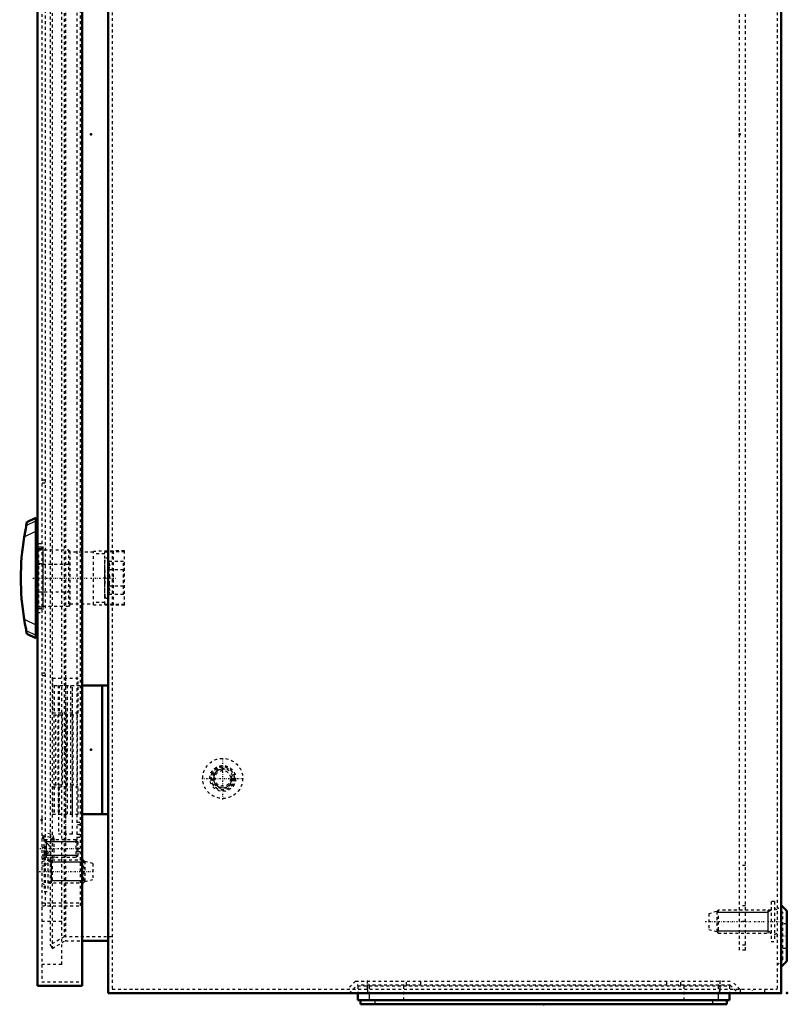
# Model space of a CAD drawing. Header units: millimetres. Extents: x 0 to 1537, y 0 to 1316.
# Tile 1 of 6: x 0 to 268, y 314 to 658. Entities that reach past the tile are written whole.
import ezdxf

# ---------------------------------------------------------------- set-up
doc = ezdxf.new("R2010")
doc.units = ezdxf.units.MM
doc.linetypes.add('Center', pattern=[1.5, 0.45, -0.5, 0.05, -0.5])
doc.linetypes.add('Dashed', pattern=[2, 1, -1])
for name, color, linetype, lineweight in [('2d ConnectionPoints', 7, 'Continuous', 50), ('AM_0', 7, 'Continuous', 50), ('AM_4', 3, 'Continuous', 25), ('AM_5', 3, 'Continuous', 25), ('AM_7', 7, 'Center', 25), ('AM_9', 6, 'Dashed', 25)]:
    doc.layers.add(name, color=color, linetype=linetype, lineweight=lineweight)

# ---------------------------------------------------------------- blocks, each defined once
blk = doc.blocks.new('9_AG02_GPG_0__0_in_MAS0604026R5_0__1300')
at = {"layer": 'AM_0'}
for p, q in [((117.8, 317.97), (117.8, 315.47)), ((247.8, 317.97), (247.8, 315.47)), ((117.8, 315.47), (247.8, 315.47))]:
    blk.add_line(p, q, dxfattribs=at)
at = {"layer": 'AM_4'}
for p, q in [((121.8, 317.97), (121.8, 315.47)), ((243.8, 317.97), (243.8, 315.47))]:
    blk.add_line(p, q, dxfattribs=at)
at = {"layer": 'AM_9'}
for p, q in [((117.8, 320.47), (117.8, 317.97)), ((117.8, 320.47), (247.8, 320.47)), ((121.8, 320.47), (121.8, 317.97)), ((133.8, 320.47), (133.8, 315.47)), ((231.8, 320.47), (231.8, 315.47)), ((243.8, 320.47), (243.8, 317.97)), ((247.8, 320.47), (247.8, 317.97))]:
    blk.add_line(p, q, dxfattribs=at)
blk = doc.blocks.new('10_AF02R5_GP_0__0_in_MAS0604026R5_0__1300')
at = {"layer": 'AM_0'}
for p, q in [((118.8, 315.47), (118.8, 314.07)), ((118.8, 314.07), (246.8, 314.07)), ((246.8, 315.47), (246.8, 314.07))]:
    blk.add_line(p, q, dxfattribs=at)
at = {"layer": 'AM_4'}
for p, q in [((123.8, 315.47), (123.8, 314.07)), ((241.8, 315.47), (241.8, 314.07))]:
    blk.add_line(p, q, dxfattribs=at)
blk = doc.blocks.new('11_AMP06040_MPL_0__0_in_MAS0604026R5_0__1300')
at = {"layer": 'AM_9'}
for p, q in [((251.3, 332.97), (251.3, 902.97)), ((253.3, 902.97), (251.3, 902.97)), ((253.3, 901.22), (251.3, 901.22)), ((253.3, 332.97), (253.3, 902.97)), ((253.3, 892.97), (251.3, 892.97)), ((251.3, 887.47), (253.3, 887.47)), ((253.3, 873.37), (251.3, 873.37)), ((253.3, 362.57), (251.3, 362.57)), ((253.3, 348.47), (251.3, 348.47)), ((253.3, 342.97), (251.3, 342.97)), ((253.3, 334.72), (251.3, 334.72)), ((253.3, 332.97), (251.3, 332.97))]:
    blk.add_line(p, q, dxfattribs=at)
blk = doc.blocks.new('13_ALL503_0_0__1_0_in_MAS0604026R5_0__1300')
at = {"layer": 'AM_0'}
for p, q in [((2.16, 482.47), (1.91, 481.29)), ((5.2, 483.97), (2.16, 482.46)), ((5.2, 483.97), (5.2, 441.97)), ((5.8, 476.47), (5.2, 476.47)), ((5.2, 449.47), (5.8, 449.47)), ((1.91, 444.65), (2.16, 443.47)), ((2.16, 443.47), (5.2, 441.97))]:
    blk.add_line(p, q, dxfattribs=at)
for points in [[(1.91, 481.29), (1.83, 480.93), (1.71, 480.3), (1.49, 479.15), (1.25, 477.82), (1.17, 477.34)], [(1.17, 448.59), (1.45, 446.99), (1.71, 445.6), (1.85, 444.94), (1.91, 444.65)]]:
    blk.add_lwpolyline(points, dxfattribs=at)
blk.add_arc((88.9, 462.97), 88.9, 170.6956, 189.3044, dxfattribs=at)
at = {"layer": 'AM_4'}
for p, q in [((1.91, 481.29), (5.2, 482.91)), ((1.17, 477.34), (5.2, 479.33)), ((1.17, 448.59), (5.2, 446.6)), ((1.91, 444.65), (5.2, 443.02))]:
    blk.add_line(p, q, dxfattribs=at)
at = {"layer": 'AM_5'}
blk.add_line((7.7, 473.97), (7.7, 451.97), dxfattribs=at)
at = {"layer": 'AM_7'}
blk.add_line((4.19, 462.97), (33.29, 462.97), dxfattribs=at)
at = {"layer": 'AM_9'}
for p, q in [((6.2, 473.12), (6.2, 452.82)), ((6.2, 472.87), (16.7, 472.87)), ((16.7, 472.87), (17.2, 472.37)), ((16.7, 472.87), (16.7, 453.07)), ((17.2, 472.37), (17.2, 453.57)), ((25.38, 471.97), (17.2, 471.97)), ((32.26, 472.37), (25.38, 472.29)), ((25.38, 453.64), (25.38, 472.29)), ((29.38, 471.46), (25.38, 471.46)), ((29.38, 472.16), (36.26, 472.24)), ((29.38, 453.78), (29.38, 472.16)), ((32.26, 472.43), (32.26, 453.51)), ((36.26, 472.43), (32.26, 472.43)), ((36.26, 453.51), (36.26, 472.43)), ((29.39, 468.74), (29.38, 468.74)), ((29.4, 469.35), (29.39, 468.74)), ((29.4, 456.58), (29.4, 469.35)), ((30.86, 468.74), (30.56, 469.55)), ((30.56, 456.38), (30.56, 469.55)), ((35.88, 468.74), (30.86, 468.74)), ((35.88, 457.19), (35.88, 468.74)), ((6.2, 467.58), (5.8, 467.58)), ((16.7, 467.76), (6.2, 467.76)), ((17.2, 467.65), (16.7, 467.76)), ((29.39, 465.85), (29.38, 465.85)), ((29.39, 465.85), (29.39, 460.08)), ((35.88, 465.85), (30.86, 465.85)), ((5.8, 458.35), (6.2, 458.35)), ((6.2, 458.17), (16.7, 458.17)), ((16.7, 458.17), (17.2, 458.29)), ((29.39, 460.08), (29.38, 460.08)), ((35.88, 460.08), (30.86, 460.08)), ((29.38, 454.47), (25.38, 454.47)), ((29.39, 457.19), (29.38, 457.19)), ((29.39, 457.19), (29.4, 456.58)), ((30.56, 456.38), (30.86, 457.19)), ((35.88, 457.19), (30.86, 457.19)), ((16.7, 453.07), (6.2, 453.07)), ((17.2, 453.57), (16.7, 453.07)), ((17.2, 453.97), (25.38, 453.97)), ((25.38, 453.64), (32.26, 453.56)), ((36.26, 453.7), (29.38, 453.78)), ((36.26, 453.51), (32.26, 453.51))]:
    blk.add_line(p, q, dxfattribs=at)
for points in [[(30.86, 465.85), (31.14, 467.27), (30.86, 468.74)], [(30.86, 460.08), (30.98, 460.83), (31.13, 463.28), (30.87, 465.79), (30.86, 465.85)], [(30.86, 457.19), (31.14, 458.61), (30.86, 460.08)]]:
    blk.add_lwpolyline(points, dxfattribs=at)
for centre, start, end in [((30, 469.35), 20, 179.6782), ((30, 456.59), 180.3218, 340)]:
    blk.add_arc(centre, 0.6, start, end, dxfattribs=at)
blk = doc.blocks.new('15_ADP06040R5_0__0_in_MAS0604026R5_0__1300')
at = {"layer": 'AM_0'}
for p, q in [((5.8, 915.47), (21.5, 915.47)), ((5.8, 915.47), (5.8, 320.47)), ((21.5, 915.47), (21.5, 320.47)), ((5.8, 320.47), (21.5, 320.47))]:
    blk.add_line(p, q, dxfattribs=at)
at = {"layer": 'AM_5'}
for p, q in [((8.9, 870.47), (8.9, 869.85)), ((8.9, 870.47), (8.9, 864.47)), ((10.3, 869.85), (8.9, 869.85)), ((19.9, 869.85), (10.3, 869.85)), ((10.3, 865.08), (8.9, 865.08)), ((8.9, 864.47), (8.9, 865.08)), ((19.9, 865.08), (10.3, 865.08)), ((8.9, 371.47), (8.9, 370.85)), ((8.9, 371.47), (8.9, 365.47)), ((10.3, 370.85), (8.9, 370.85)), ((19.9, 370.85), (10.3, 370.85)), ((10.3, 366.08), (8.9, 366.08)), ((8.9, 365.47), (8.9, 366.08)), ((19.9, 366.08), (10.3, 366.08)), ((9.4, 364.47), (10.3, 363.88)), ((10.3, 363.88), (10.57, 363.7)), ((10.57, 364.47), (10.57, 356.47)), ((22.4, 363.7), (10.57, 363.7)), ((9.4, 356.47), (10.3, 357.06)), ((10.3, 357.06), (10.57, 357.23)), ((22.4, 357.23), (10.57, 357.23))]:
    blk.add_line(p, q, dxfattribs=at)
at = {"layer": 'AM_7'}
for p, q in [((6.67, 867.47), (20.53, 867.47)), ((6.67, 368.47), (20.53, 368.47)), ((6.4, 360.47), (26.09, 360.47))]:
    blk.add_line(p, q, dxfattribs=at)
at = {"layer": 'AM_9'}
for p, q in [((21.5, 913.97), (7.3, 913.97)), ((7.3, 913.97), (7.3, 321.97)), ((14.3, 907.97), (7.3, 907.97)), ((14.3, 327.97), (14.3, 907.97)), ((14.3, 892.97), (7.3, 892.97)), ((7.3, 887.47), (20.8, 887.47)), ((8.5, 887.47), (8.5, 348.47)), ((20.8, 887.47), (20.8, 348.47)), ((7.3, 886.47), (20.8, 886.47)), ((8.5, 873.47), (7.3, 873.47)), ((10.3, 871.28), (7.3, 872.03)), ((8.1, 870.97), (7.3, 870.97)), ((8.1, 870.97), (8.1, 863.97)), ((19.29, 870.47), (8.1, 870.47)), ((10.44, 872.48), (8.5, 872.96)), ((11.5, 870.72), (10.3, 870.72)), ((10.44, 872.48), (10.44, 862.45)), ((11.5, 871.12), (11.5, 863.81)), ((19.9, 869.85), (19.29, 870.47)), ((19.29, 870.47), (19.29, 864.47)), ((8.5, 869.72), (7.3, 869.72)), ((8.5, 867.22), (7.3, 867.22)), ((19.6, 868.47), (20.8, 868.47)), ((19.6, 868.47), (19.6, 367.47)), ((19.6, 867.47), (20.8, 867.47)), ((19.9, 869.85), (19.9, 865.08)), ((7.3, 863.97), (8.1, 863.97)), ((7.3, 862.91), (10.3, 863.65)), ((7.3, 863.47), (8.5, 863.47)), ((8.1, 864.47), (19.29, 864.47)), ((10.3, 864.22), (11.5, 864.22)), ((19.29, 864.47), (19.9, 865.08)), ((19.6, 863.46), (20.8, 863.46)), ((8.5, 861.97), (10.44, 862.45)), ((19.6, 862.46), (20.8, 862.46)), ((19.6, 859.21), (20.8, 859.21)), ((19.6, 858.21), (20.8, 858.21)), ((11.5, 845.22), (19.7, 845.22)), ((11.5, 845.22), (11.5, 820.72)), ((12.21, 820.72), (12.21, 845.22)), ((13, 845.22), (13, 820.72)), ((18.2, 845.22), (18.2, 820.72)), ((19.7, 845.22), (19.7, 820.72)), ((11.5, 820.72), (19.7, 820.72)), ((8.5, 807.17), (7.3, 807.17)), ((8.5, 806.17), (7.3, 806.17)), ((7.3, 784.97), (5.8, 784.97)), ((7.3, 783.72), (5.8, 783.72)), ((7.3, 783.12), (5.8, 783.12)), ((7.3, 777.93), (5.8, 777.93)), ((7.3, 768), (5.8, 768)), ((7.3, 762.82), (5.8, 762.82)), ((7.3, 762.22), (5.8, 762.22)), ((5.8, 760.97), (7.3, 760.97)), ((8.5, 739.77), (7.3, 739.77)), ((8.5, 738.77), (7.3, 738.77)), ((8.5, 497.17), (7.3, 497.17)), ((8.5, 496.17), (7.3, 496.17)), ((7.3, 474.97), (5.8, 474.97)), ((7.3, 473.72), (5.8, 473.72)), ((7.3, 473.12), (5.8, 473.12)), ((7.3, 467.93), (5.8, 467.93)), ((7.3, 458), (5.8, 458)), ((7.3, 452.82), (5.8, 452.82)), ((7.3, 452.22), (5.8, 452.22)), ((5.8, 450.97), (7.3, 450.97)), ((8.5, 429.77), (7.3, 429.77)), ((8.5, 428.77), (7.3, 428.77)), ((11.5, 415.22), (19.7, 415.22)), ((11.5, 415.22), (11.5, 390.72)), ((12.21, 390.72), (12.21, 415.22)), ((13, 415.22), (13, 390.72)), ((18.2, 415.22), (18.2, 390.72)), ((19.7, 415.22), (19.7, 390.72)), ((11.5, 390.72), (19.7, 390.72)), ((19.6, 377.73), (20.8, 377.73)), ((20.8, 376.73), (19.6, 376.73)), ((10.3, 372.28), (7.3, 373.03)), ((8.5, 372.47), (7.3, 372.47)), ((8.1, 371.97), (7.3, 371.97)), ((8.1, 371.97), (8.1, 364.97)), ((19.29, 371.47), (8.1, 371.47)), ((10.44, 373.48), (8.5, 373.96)), ((11.5, 371.72), (10.3, 371.72)), ((10.44, 373.48), (10.44, 363.45)), ((11.5, 372.12), (11.5, 364.81)), ((19.9, 370.85), (19.29, 371.47)), ((19.29, 371.47), (19.29, 365.47)), ((19.6, 373.47), (20.8, 373.47)), ((19.6, 372.47), (20.8, 372.47)), ((8.5, 368.72), (7.3, 368.72)), ((19.6, 368.47), (20.8, 368.47)), ((19.9, 370.85), (19.9, 366.08)), ((8.5, 366.22), (7.3, 366.22)), ((8.2, 364.97), (7.3, 364.55)), ((7.3, 364.97), (8.1, 364.97)), ((7.3, 363.91), (10.3, 364.65)), ((8.1, 365.47), (19.29, 365.47)), ((9.4, 367.47), (8.2, 367.47)), ((8.2, 367.47), (8.2, 353.47)), ((9.4, 367.47), (9.4, 353.47)), ((10.3, 365.22), (11.5, 365.22)), ((19.29, 365.47), (19.9, 366.08)), ((19.6, 367.47), (20.8, 367.47)), ((7.3, 362.47), (8.5, 362.47)), ((8.5, 362.97), (10.44, 363.45)), ((21.9, 364.47), (9.4, 364.47)), ((22.4, 363.97), (21.9, 364.47)), ((21.9, 364.47), (21.9, 356.47)), ((25.2, 363.22), (22.4, 363.97)), ((22.4, 363.97), (22.4, 356.97)), ((25.2, 363.22), (25.2, 357.72)), ((22.4, 356.97), (25.2, 357.72)), ((7.3, 356.39), (8.2, 355.97)), ((9.4, 356.47), (21.9, 356.47)), ((21.9, 356.47), (22.4, 356.97)), ((8.2, 353.47), (9.4, 353.47)), ((7.3, 349.47), (20.8, 349.47)), ((7.3, 348.47), (20.8, 348.47)), ((14.3, 342.97), (7.3, 342.97)), ((14.3, 327.97), (7.3, 327.97)), ((7.3, 321.97), (21.5, 321.97))]:
    blk.add_line(p, q, dxfattribs=at)
for points in [[(8.5, 869.75), (8.81, 869.56), (9.99, 868.6), (10.3, 868.17)], [(10.3, 866.76), (10.2, 866.61), (9.51, 865.88), (8.5, 865.18)], [(10.3, 369.17), (10.2, 369.33), (9.51, 370.06), (8.5, 370.75)], [(8.5, 366.18), (8.81, 366.38), (9.99, 367.34), (10.3, 367.76)]]:
    blk.add_lwpolyline(points, dxfattribs=at)
for centre, start, end in [((10.1, 871.12), 360, 76), ((10.1, 863.81), 284, 0), ((10.1, 372.12), 0, 76), ((10.1, 364.81), 284, 360)]:
    blk.add_arc(centre, 1.4, start, end, dxfattribs=at)
blk = doc.blocks.new('16_MMSH06SS_0__right_2_0_in_MAS0604026R5_0__1300')
at = {"layer": 'AM_0'}
for p, q in [((21.5, 425.47), (30.5, 425.47)), ((28.5, 425.47), (28.5, 380.47)), ((30.5, 425.47), (30.5, 380.47)), ((21.5, 380.47), (30.5, 380.47))]:
    blk.add_line(p, q, dxfattribs=at)
at = {"layer": 'AM_7'}
blk.add_line((15.6, 430.59), (15.6, 370.75), dxfattribs=at)
at = {"layer": 'AM_9'}
for p, q in [((20.1, 427.87), (11.1, 427.87)), ((11.1, 427.87), (11.1, 415.87)), ((20.1, 415.87), (20.1, 427.87)), ((11.71, 425.47), (11.71, 415.87)), ((11.71, 425.47), (21.5, 425.47)), ((13.1, 425.47), (13.1, 415.87)), ((13.15, 425.47), (13.15, 373.47)), ((13.44, 425.47), (13.44, 415.87)), ((15.6, 425.47), (15.6, 415.87)), ((16.21, 425.47), (16.21, 380.47)), ((17.36, 425.47), (17.36, 380.47)), ((18.05, 373.47), (18.05, 425.47)), ((18.1, 415.87), (18.1, 425.47)), ((11.1, 415.87), (20.1, 415.87)), ((14.41, 415.87), (14.41, 390.07)), ((16.14, 390.07), (16.14, 415.87)), ((11.1, 390.07), (11.1, 380.47)), ((11.1, 390.07), (20.1, 390.07)), ((11.71, 390.07), (11.71, 380.47)), ((13.1, 390.07), (13.1, 380.47)), ((13.44, 390.07), (13.44, 380.47)), ((15.6, 390.07), (15.6, 380.47)), ((18.1, 380.47), (18.1, 390.07)), ((20.1, 380.47), (20.1, 390.07)), ((11.1, 380.47), (21.5, 380.47)), ((18.05, 373.47), (13.15, 373.47))]:
    blk.add_line(p, q, dxfattribs=at)
blk = doc.blocks.new('17_MAS0604026_0__0_in_MAS0604026R5_0__1300')
at = {"layer": 'AM_0'}
for p, q in [((30.6, 917.97), (265.8, 917.97)), ((30.6, 917.97), (30.6, 317.97)), ((265.8, 917.97), (265.8, 317.97)), ((267.8, 906.75), (265.8, 908.75)), ((267.8, 889.19), (267.8, 906.75)), ((30.6, 899.67), (21.5, 899.67)), ((265.8, 887.19), (267.8, 889.19)), ((267.8, 346.75), (265.8, 348.75)), ((267.8, 329.19), (267.8, 346.75)), ((21.5, 336.27), (30.6, 336.27)), ((265.8, 327.19), (267.8, 329.19)), ((30.6, 317.97), (265.8, 317.97))]:
    blk.add_line(p, q, dxfattribs=at)
at = {"layer": 'AM_5'}
for p, q in [((243.3, 896.2), (251.3, 896.2)), ((251.3, 896.2), (253.3, 896.2)), ((253.3, 896.2), (261.13, 896.2)), ((262.3, 896.97), (261.13, 896.2)), ((261.13, 896.97), (261.13, 888.97)), ((243.3, 889.73), (251.3, 889.73)), ((251.3, 889.73), (253.3, 889.73)), ((253.3, 889.73), (261.13, 889.73)), ((262.3, 888.97), (261.13, 889.73)), ((243.3, 346.2), (251.3, 346.2)), ((251.3, 346.2), (253.3, 346.2)), ((253.3, 346.2), (261.13, 346.2)), ((262.3, 346.97), (261.13, 346.2)), ((261.13, 346.97), (261.13, 338.97)), ((243.3, 339.73), (251.3, 339.73)), ((251.3, 339.73), (253.3, 339.73)), ((253.3, 339.73), (261.13, 339.73)), ((262.3, 338.97), (261.13, 339.73))]:
    blk.add_line(p, q, dxfattribs=at)
for centre in [(70.6, 842.97), (70.6, 392.97)]:
    blk.add_arc(centre, 3.23, 75, 15, dxfattribs=at)
at = {"layer": 'AM_7'}
for p, q in [((264.23, 897.97), (267.97, 897.97)), ((239.3, 892.97), (265.59, 892.97)), ((70.6, 835.62), (70.6, 850.32)), ((63.25, 842.97), (77.95, 842.97)), ((70.6, 385.62), (70.6, 400.32)), ((63.25, 392.97), (77.95, 392.97)), ((239.3, 342.97), (265.59, 342.97)), ((264.23, 337.97), (267.97, 337.97)), ((121.26, 322.38), (121.26, 317.76)), ((244.34, 322.38), (244.34, 317.76)), ((255.8, 317.9), (255.8, 319.44))]:
    blk.add_line(p, q, dxfattribs=at)
at = {"layer": 'AM_9'}
for p, q in [((264.4, 916.57), (32, 916.57)), ((32, 916.57), (32, 319.37)), ((264.4, 916.57), (264.4, 319.37)), ((266.4, 906.17), (264.4, 908.17)), ((266.4, 889.77), (266.4, 906.17)), ((11, 902.32), (10.3, 901.11)), ((15.6, 899.67), (11, 902.32)), ((11, 902.32), (11, 333.61)), ((267.8, 902.22), (266.4, 902.22)), ((10.3, 901.11), (15.22, 898.27)), ((10.3, 901.11), (10.3, 334.82)), ((15.22, 898.27), (15.22, 337.67)), ((15.22, 898.27), (32, 898.27)), ((21.5, 899.67), (15.6, 899.67)), ((15.6, 899.67), (15.6, 855.47)), ((263.5, 899.97), (262.3, 899.97)), ((262.3, 899.97), (262.3, 885.97)), ((263.5, 899.97), (263.5, 885.97)), ((243.3, 896.47), (240.5, 895.72)), ((240.5, 895.72), (240.5, 890.22)), ((243.8, 896.97), (243.3, 896.47)), ((243.3, 896.47), (243.3, 889.47)), ((262.3, 896.97), (243.8, 896.97)), ((243.8, 896.97), (243.8, 888.97)), ((264.4, 897.05), (263.5, 897.47)), ((266.4, 893.72), (267.8, 893.72)), ((240.5, 890.22), (243.3, 889.47)), ((243.3, 889.47), (243.8, 888.97)), ((243.8, 888.97), (262.3, 888.97)), ((263.5, 888.47), (264.4, 888.89)), ((264.4, 887.77), (266.4, 889.77)), ((262.3, 885.97), (263.5, 885.97)), ((15.6, 845.87), (15.6, 820.07)), ((15.6, 810.47), (15.6, 425.47)), ((15.6, 415.87), (15.6, 390.07)), ((15.6, 380.47), (15.6, 336.27)), ((263.5, 349.97), (262.3, 349.97)), ((262.3, 349.97), (262.3, 335.97)), ((263.5, 349.97), (263.5, 335.97)), ((264.4, 347.05), (263.5, 347.47)), ((266.4, 346.17), (264.4, 348.17)), ((243.3, 346.47), (240.5, 345.72)), ((240.5, 345.72), (240.5, 340.22)), ((243.8, 346.97), (243.3, 346.47)), ((243.3, 346.47), (243.3, 339.47)), ((262.3, 346.97), (243.8, 346.97)), ((243.8, 346.97), (243.8, 338.97)), ((266.4, 329.77), (266.4, 346.17)), ((267.8, 342.22), (266.4, 342.22)), ((15.22, 337.67), (10.3, 334.82)), ((32, 337.67), (15.22, 337.67)), ((240.5, 340.22), (243.3, 339.47)), ((243.3, 339.47), (243.8, 338.97)), ((243.8, 338.97), (262.3, 338.97)), ((263.5, 338.47), (264.4, 338.89)), ((10.3, 334.82), (11, 333.61)), ((11, 333.61), (15.6, 336.27)), ((15.6, 336.27), (21.5, 336.27)), ((262.3, 335.97), (263.5, 335.97)), ((266.4, 333.72), (267.8, 333.72)), ((264.4, 327.77), (266.4, 329.77)), ((117.02, 322.17), (114.22, 319.37)), ((114.8, 317.97), (117.6, 320.77)), ((117.02, 322.17), (248.58, 322.17)), ((248, 320.77), (117.6, 320.77)), ((121.26, 319.37), (121.26, 322.17)), ((134.8, 320.77), (134.8, 322.17)), ((139.8, 320.77), (139.8, 322.17)), ((225.8, 320.77), (225.8, 322.17)), ((230.8, 320.77), (230.8, 322.17)), ((244.34, 322.17), (244.34, 319.37)), ((248, 320.77), (250.8, 317.97)), ((251.38, 319.37), (248.58, 322.17)), ((32, 319.37), (264.4, 319.37)), ((121.26, 319.15), (121.26, 317.97)), ((244.34, 317.97), (244.34, 319.15)), ((251.45, 319.37), (251.45, 317.97)), ((260.15, 317.97), (260.15, 319.37))]:
    blk.add_line(p, q, dxfattribs=at)
for centre, radius in [((70.6, 842.97), 7), ((70.6, 842.97), 4.5), ((70.6, 842.97), 4.08), ((70.6, 842.97), 4), ((70.6, 842.97), 3.5), ((70.6, 842.97), 2.75), ((70.6, 392.97), 7), ((70.6, 392.97), 4.5), ((70.6, 392.97), 4.08), ((70.6, 392.97), 4), ((70.6, 392.97), 3.5), ((70.6, 392.97), 2.75)]:
    blk.add_circle(centre, radius, dxfattribs=at)

msp = doc.modelspace()

# ---------------------------------------------------------------- linework, layer by layer
at = {"layer": '2d ConnectionPoints'}
for p in [(24.5, 617.967), (251.3, 617.967), (251.3, 617.967), (5.8, 462.967), (5.8, 462.967), (29.378, 462.967), (15.6, 402.967), (15.6, 402.967), (24.5, 402.967), (24.5, 402.967), (7.3, 378.467), (265.8, 317.967), (267.8, 317.967), (182.8, 314.067), (182.8, 314.067), (182.8, 314.067)]:
    msp.add_point(p, dxfattribs=at)

# ---------------------------------------------------------------- block references
for name in ['15_ADP06040R5_0__0_in_MAS0604026R5_0__1300', '17_MAS0604026_0__0_in_MAS0604026R5_0__1300', '11_AMP06040_MPL_0__0_in_MAS0604026R5_0__1300', '13_ALL503_0_0__1_0_in_MAS0604026R5_0__1300', '16_MMSH06SS_0__right_2_0_in_MAS0604026R5_0__1300', '9_AG02_GPG_0__0_in_MAS0604026R5_0__1300', '10_AF02R5_GP_0__0_in_MAS0604026R5_0__1300']:
    msp.add_blockref(name, (0, 0))

doc.saveas('drawing.dxf')
